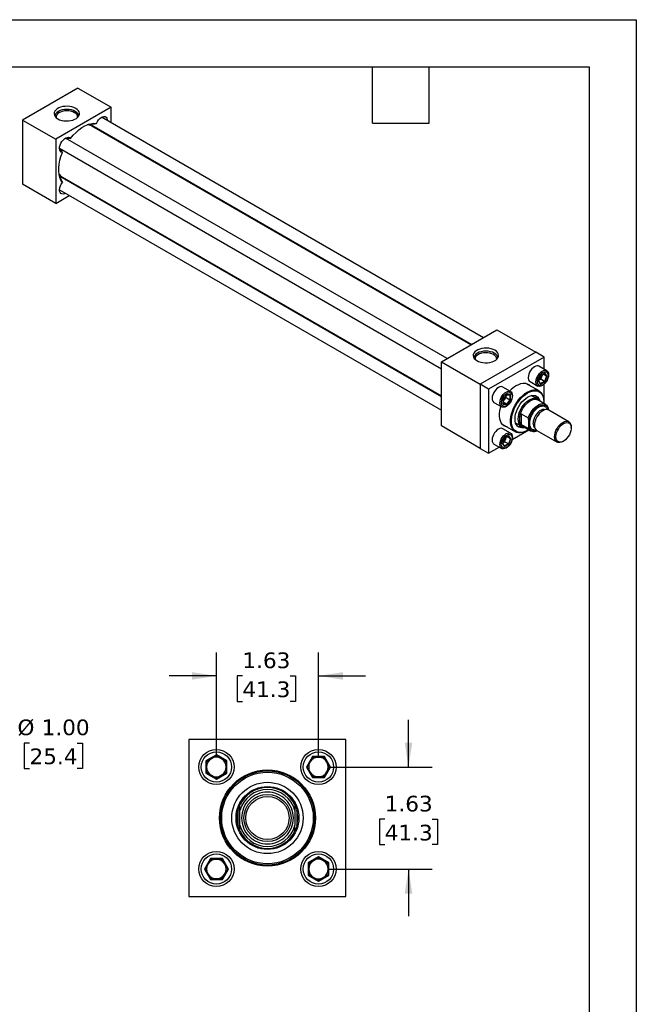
# Model space of a CAD drawing. Header units: inches. Extents: x 0 to 33, y 0 to 25.5.
# Tile 4 of 4: x 23.2 to 33, y 9.8 to 25.5. Entities that reach past the tile are written whole.
import ezdxf

# ---------------------------------------------------------------- set-up
doc = ezdxf.new("R2010")
doc.units = ezdxf.units.IN
doc.header["$LTSCALE"] = 3
doc.header["$MEASUREMENT"] = 0
doc.linetypes.add('SLD-Solid', pattern=[0])
doc.layers.add('DIMENSIONS', color=140, linetype='SLD-Solid', lineweight=25)
doc.layers.add('TEXT', color=140, linetype='SLD-Solid', lineweight=25)
doc.styles.add('SLDTEXTSTYLE0', font='VERDANA.TTF')
doc.dimstyles.new('SLDDIMSTYLE0', dxfattribs={"dimtxt": 0.254883, "dimasz": 0.39, "dimexe": 0, "dimexo": 0.0625, "dimgap": 0.063721, "dimtad": 0, "dimtih": 1, "dimtoh": 1, "dimrnd": 1e-09, "dimzin": 4, "dimdsep": 46, "dimtxsty": 'SLDTEXTSTYLE0', "dimsah": 1, "dimcen": 0.09, "dimadec": 0, "dimazin": 1, "dimtfac": 1, "dimtofl": 0, "dimtmove": 0, "dimatfit": 3, "dimfxl": 0, "dimfrac": 2, "dimtolj": 1, "dimtzin": 12, "dimarcsym": 0})
doc.dimstyles.new('SLDDIMSTYLE2', dxfattribs={"dimtxt": 0.254883, "dimasz": 0.39, "dimexe": 0, "dimexo": 0.0625, "dimgap": 0.063721, "dimtad": 0, "dimtih": 1, "dimtoh": 1, "dimrnd": 1e-09, "dimzin": 12, "dimdsep": 46, "dimtxsty": 'SLDTEXTSTYLE0', "dimsah": 1, "dimcen": 0.09, "dimadec": 0, "dimazin": 3, "dimtfac": 1, "dimtmove": 0, "dimatfit": 0, "dimfxl": 0, "dimfrac": 2, "dimtolj": 1, "dimtzin": 12, "dimarcsym": 0})

# ---------------------------------------------------------------- blocks, each defined once
blk = doc.blocks.new('_D_4')
at = {"layer": 'DIMENSIONS'}
for p, q in [((22.975, 13.978), (22.225, 13.978)), ((22.225, 13.978), (22.225, 13.284)), ((23.338, 13.978), (23.253, 13.978)), ((23.253, 13.978), (23.253, 13.573)), ((24.096, 13.978), (24.181, 13.978)), ((24.181, 13.978), (24.181, 13.573)), ((23.253, 13.573), (23.338, 13.573)), ((24.181, 13.573), (24.096, 13.573)), ((18.532, 13.284), (19.836, 13.284)), ((20.016, 13.284), (20.815, 13.284)), ((20.995, 13.284), (22.6, 13.284)), ((22.225, 13.284), (22.225, 12.284)), ((18.532, 12.284), (20.815, 12.284)), ((20.995, 12.284), (22.6, 12.284))]:
    blk.add_line(p, q, dxfattribs=at)
for points in [[(22.225, 13.284), (22.165, 12.894), (22.285, 12.894)], [(22.225, 12.284), (22.285, 12.674), (22.165, 12.674)]]:
    blk.add_solid(points, dxfattribs=at)
at = {"layer": 'DIMENSIONS', "char_height": 0.25, "attachment_point": 1, "style": 'SLDTEXTSTYLE0'}
for s, insert in [('%%c', (23.146, 14.353)), ('1.00', (23.531, 14.353)), ('25.4', (23.338, 13.891))]:
    blk.add_mtext(s, dxfattribs=dict(at, insert=insert))
blk = doc.blocks.new('_D_6')
at = {"layer": 'DIMENSIONS'}
for p, q in [((26.314, 13.746), (26.314, 15.422)), ((27.939, 13.746), (27.939, 15.422)), ((26.314, 15.047), (25.564, 15.047)), ((26.728, 15.047), (26.643, 15.047)), ((26.643, 15.047), (26.643, 14.642)), ((27.486, 15.047), (27.571, 15.047)), ((27.571, 15.047), (27.571, 14.642)), ((27.939, 15.047), (28.689, 15.047)), ((26.643, 14.642), (26.728, 14.642)), ((27.571, 14.642), (27.486, 14.642))]:
    blk.add_line(p, q, dxfattribs=at)
for points in [[(26.314, 15.047), (25.924, 15.107), (25.924, 14.987)], [(27.939, 15.047), (28.329, 14.987), (28.329, 15.107)]]:
    blk.add_solid(points, dxfattribs=at)
at = {"layer": 'DIMENSIONS', "char_height": 0.25, "attachment_point": 1, "style": 'SLDTEXTSTYLE0'}
for s, insert in [('1.63', (26.728, 15.421)), ('41.3', (26.728, 14.959))]:
    blk.add_mtext(s, dxfattribs=dict(at, insert=insert))
blk = doc.blocks.new('_D_7')
at = {"layer": 'DIMENSIONS'}
for p, q in [((29.373, 13.596), (29.373, 14.346)), ((28.089, 13.596), (29.748, 13.596)), ((28.994, 12.764), (28.909, 12.764)), ((28.909, 12.764), (28.909, 12.359)), ((29.752, 12.764), (29.837, 12.764)), ((29.837, 12.764), (29.837, 12.359)), ((28.909, 12.359), (28.994, 12.359)), ((29.837, 12.359), (29.752, 12.359)), ((28.089, 11.971), (29.748, 11.971)), ((29.373, 11.971), (29.373, 11.221))]:
    blk.add_line(p, q, dxfattribs=at)
for points in [[(29.373, 13.596), (29.433, 13.986), (29.313, 13.986)], [(29.373, 11.971), (29.313, 11.581), (29.433, 11.581)]]:
    blk.add_solid(points, dxfattribs=at)
at = {"layer": 'DIMENSIONS', "char_height": 0.25, "attachment_point": 1, "style": 'SLDTEXTSTYLE0'}
for s, insert in [('1.63', (28.994, 13.138)), ('41.3', (28.994, 12.676))]:
    blk.add_mtext(s, dxfattribs=dict(at, insert=insert))

msp = doc.modelspace()

# ---------------------------------------------------------------- linework, layer by layer
at = {"color": 7, "linetype": 'SLD-Solid'}
for p, q in [((0, 25.5), (33, 25.5)), ((33, 25.5), (33, 0))]:
    msp.add_line(p, q, dxfattribs=at)
for p, q in [((24.108, 24.412), (23.225, 23.902)), ((24.108, 24.412), (24.639, 24.106)), ((24.639, 24.106), (23.755, 23.596)), ((24.639, 23.857), (24.639, 24.106)), ((23.225, 23.902), (23.225, 22.881)), ((23.225, 23.902), (23.755, 23.596)), ((30.566, 20.435), (24.484, 23.946)), ((24.291, 23.829), (24.273, 23.832)), ((24.293, 23.82), (24.291, 23.829)), ((24.331, 23.818), (30.379, 20.327)), ((30.366, 20.32), (24.332, 23.804)), ((24.376, 23.778), (24.373, 23.781)), ((23.755, 23.596), (23.755, 22.575)), ((29.991, 20.104), (23.909, 23.615)), ((24.579, 23.675), (24.583, 23.659)), ((24.639, 23.627), (24.639, 23.641)), ((23.816, 23.452), (29.898, 19.941)), ((23.81, 23.029), (23.822, 23.015)), ((23.822, 23.015), (23.83, 23.018)), ((23.823, 23.013), (23.832, 23.015)), ((29.898, 19.494), (23.85, 22.985)), ((23.863, 22.992), (29.898, 19.508)), ((23.903, 22.967), (23.907, 22.967)), ((23.92, 22.945), (23.903, 22.967)), ((23.755, 22.575), (23.225, 22.881)), ((23.816, 22.789), (29.898, 19.278)), ((24.114, 22.847), (24.098, 22.842)), ((24.158, 22.808), (24.17, 22.815)), ((23.755, 22.575), (23.97, 22.7)), ((29.898, 20.05), (30.782, 20.56)), ((30.782, 20.56), (31.4, 20.203)), ((31.4, 20.203), (30.516, 19.692)), ((31.533, 20.126), (30.649, 19.616)), ((31.533, 20.126), (31.4, 20.203)), ((31.533, 19.931), (31.533, 20.126)), ((29.898, 20.05), (30.516, 19.692)), ((29.898, 19.029), (29.898, 20.05)), ((31.573, 19.908), (31.449, 19.98)), ((31.477, 19.83), (31.443, 19.742)), ((31.445, 19.744), (31.477, 19.829)), ((31.45, 19.757), (31.478, 19.773)), ((31.545, 19.869), (31.477, 19.83)), ((31.477, 19.829), (31.542, 19.866)), ((31.478, 19.773), (31.494, 19.815)), ((31.539, 19.738), (31.478, 19.773)), ((31.494, 19.815), (31.506, 19.845)), ((31.571, 19.821), (31.517, 19.852)), ((31.571, 19.821), (31.539, 19.738)), ((31.54, 19.865), (31.571, 19.821)), ((31.579, 19.821), (31.545, 19.869)), ((31.545, 19.733), (31.579, 19.821)), ((30.516, 19.692), (30.516, 18.672)), ((30.649, 19.616), (30.516, 19.692)), ((30.649, 19.616), (30.649, 18.595)), ((30.998, 19.576), (30.874, 19.648)), ((31.451, 19.586), (31.24, 19.707)), ((31.308, 19.737), (31.432, 19.665)), ((31.443, 19.742), (31.477, 19.694)), ((31.477, 19.7), (31.445, 19.745)), ((31.539, 19.738), (31.476, 19.702)), ((31.477, 19.694), (31.545, 19.733)), ((31.533, 19.385), (31.533, 19.695)), ((30.936, 19.528), (30.878, 19.455)), ((30.878, 19.455), (30.878, 19.377)), ((30.879, 19.455), (30.936, 19.526)), ((30.879, 19.381), (30.879, 19.456)), ((30.9, 19.448), (30.927, 19.482)), ((30.927, 19.482), (30.927, 19.515)), ((30.927, 19.482), (30.988, 19.447)), ((30.935, 19.525), (30.989, 19.52)), ((30.995, 19.523), (30.936, 19.528)), ((30.988, 19.52), (30.988, 19.447)), ((30.995, 19.445), (30.995, 19.523)), ((31.422, 19.458), (31.328, 19.512)), ((30.734, 19.405), (30.858, 19.333)), ((30.878, 19.377), (30.936, 19.372)), ((30.879, 19.422), (30.9, 19.448)), ((30.933, 19.378), (30.879, 19.409)), ((30.933, 19.378), (30.879, 19.383)), ((30.988, 19.447), (30.933, 19.378)), ((30.936, 19.372), (30.995, 19.445)), ((31.555, 19.372), (31.433, 19.443)), ((31.528, 19.406), (31.528, 19.414)), ((31.599, 19.293), (31.599, 19.283)), ((31.146, 19.088), (31.146, 19.187)), ((31.168, 19.222), (31.279, 19.158)), ((31.168, 19.222), (31.168, 19.053)), ((31.925, 19.096), (31.605, 19.28)), ((30.516, 18.672), (29.898, 19.029)), ((30.865, 19.058), (31.076, 18.937)), ((30.998, 18.913), (30.874, 18.985)), ((31.078, 19.079), (31.172, 19.025)), ((31.279, 18.989), (31.168, 19.053)), ((31.191, 19.023), (31.313, 18.953)), ((31.29, 19.02), (31.29, 19.115)), ((31.964, 18.997), (31.964, 19.01)), ((30.902, 18.835), (30.868, 18.747)), ((30.87, 18.749), (30.903, 18.834)), ((30.97, 18.874), (30.902, 18.835)), ((30.903, 18.833), (30.968, 18.871)), ((30.92, 18.819), (30.932, 18.85)), ((30.997, 18.825), (30.943, 18.856)), ((30.997, 18.825), (30.965, 18.743)), ((30.966, 18.87), (30.997, 18.825)), ((31.004, 18.826), (30.97, 18.874)), ((30.97, 18.738), (31.004, 18.826)), ((31.023, 18.811), (31.291, 18.966)), ((31.263, 18.955), (31.27, 18.959)), ((31.417, 18.956), (31.738, 18.771)), ((30.516, 18.672), (30.649, 18.595)), ((30.649, 18.595), (30.818, 18.693)), ((30.734, 18.741), (30.858, 18.67)), ((30.868, 18.747), (30.902, 18.699)), ((30.902, 18.705), (30.871, 18.75)), ((30.875, 18.762), (30.904, 18.778)), ((30.965, 18.743), (30.901, 18.707)), ((30.902, 18.699), (30.97, 18.738)), ((30.904, 18.778), (30.92, 18.819)), ((30.965, 18.743), (30.904, 18.778)), ((31.831, 18.78), (31.842, 18.787)), ((25.877, 14.034), (25.877, 11.534)), ((28.377, 14.034), (25.877, 14.034)), ((28.377, 11.534), (28.377, 14.034)), ((26.314, 13.788), (26.148, 13.692)), ((26.158, 13.686), (26.148, 13.692)), ((26.148, 13.692), (26.148, 13.5)), ((26.158, 13.686), (26.314, 13.777)), ((26.158, 13.506), (26.158, 13.686)), ((26.481, 13.692), (26.314, 13.788)), ((26.314, 13.777), (26.314, 13.788)), ((26.314, 13.777), (26.471, 13.686)), ((26.471, 13.686), (26.481, 13.692)), ((26.471, 13.686), (26.471, 13.506)), ((26.481, 13.5), (26.481, 13.692)), ((27.843, 13.762), (27.747, 13.596)), ((27.759, 13.596), (27.849, 13.752)), ((27.849, 13.752), (27.843, 13.762)), ((28.035, 13.762), (27.843, 13.762)), ((27.849, 13.752), (28.03, 13.752)), ((28.03, 13.752), (28.035, 13.762)), ((28.03, 13.752), (28.12, 13.596)), ((28.131, 13.596), (28.035, 13.762)), ((26.158, 13.506), (26.148, 13.5)), ((26.148, 13.5), (26.314, 13.404)), ((26.314, 13.416), (26.158, 13.506)), ((26.471, 13.506), (26.314, 13.416)), ((26.314, 13.404), (26.481, 13.5)), ((26.481, 13.5), (26.471, 13.506)), ((27.747, 13.596), (27.843, 13.43)), ((27.759, 13.596), (27.747, 13.596)), ((27.849, 13.44), (27.759, 13.596)), ((28.12, 13.596), (28.03, 13.44)), ((28.035, 13.43), (28.131, 13.596)), ((28.12, 13.596), (28.131, 13.596)), ((26.314, 13.416), (26.314, 13.404)), ((27.843, 13.43), (27.849, 13.44)), ((27.843, 13.43), (28.035, 13.43)), ((28.03, 13.44), (27.849, 13.44)), ((28.03, 13.44), (28.035, 13.43)), ((26.658, 12.663), (26.658, 12.904)), ((26.689, 12.667), (26.689, 12.9)), ((27.564, 12.9), (27.564, 12.667)), ((27.596, 12.904), (27.596, 12.663)), ((26.218, 12.137), (26.122, 11.971)), ((26.134, 11.971), (26.224, 12.127)), ((26.224, 12.127), (26.218, 12.137)), ((26.41, 12.137), (26.218, 12.137)), ((26.224, 12.127), (26.405, 12.127)), ((26.41, 12.137), (26.405, 12.127)), ((26.405, 12.127), (26.495, 11.971)), ((26.506, 11.971), (26.41, 12.137)), ((27.939, 12.163), (27.773, 12.067)), ((27.783, 12.061), (27.939, 12.152)), ((27.939, 12.152), (27.939, 12.163)), ((28.106, 12.067), (27.939, 12.163)), ((27.939, 12.152), (28.096, 12.061)), ((26.134, 11.971), (26.122, 11.971)), ((26.122, 11.971), (26.218, 11.805)), ((26.224, 11.815), (26.134, 11.971)), ((26.495, 11.971), (26.405, 11.815)), ((26.41, 11.805), (26.506, 11.971)), ((26.495, 11.971), (26.506, 11.971)), ((27.773, 12.067), (27.773, 11.875)), ((27.773, 12.067), (27.783, 12.061)), ((27.783, 11.881), (27.783, 12.061)), ((28.096, 12.061), (28.106, 12.067)), ((28.096, 12.061), (28.096, 11.881)), ((28.106, 11.875), (28.106, 12.067)), ((26.224, 11.815), (26.218, 11.805)), ((26.218, 11.805), (26.41, 11.805)), ((26.405, 11.815), (26.224, 11.815)), ((26.405, 11.815), (26.41, 11.805)), ((27.783, 11.881), (27.773, 11.875)), ((27.773, 11.875), (27.939, 11.779)), ((27.939, 11.791), (27.783, 11.881)), ((28.096, 11.881), (27.939, 11.791)), ((27.939, 11.779), (28.106, 11.875)), ((27.939, 11.791), (27.939, 11.779)), ((28.096, 11.881), (28.106, 11.875)), ((25.877, 11.534), (28.377, 11.534))]:
    msp.add_line(p, q)
at = {"flags": 128}
for points in [[(24.075, 24.087), (24.046, 24.101), (24.014, 24.111), (23.978, 24.118), (23.941, 24.121), (23.904, 24.12), (23.867, 24.115), (23.833, 24.106), (23.802, 24.094), (23.776, 24.079), (23.755, 24.061), (23.739, 24.041), (23.731, 24.02), (23.729, 23.999), (23.734, 23.977), (23.746, 23.957), (23.764, 23.938), (23.788, 23.921), (23.817, 23.907), (23.85, 23.897), (23.885, 23.89), (23.922, 23.887), (23.96, 23.888), (23.996, 23.893), (24.03, 23.902), (24.061, 23.914), (24.088, 23.929), (24.109, 23.947), (24.124, 23.967), (24.132, 23.988), (24.134, 24.009), (24.129, 24.031), (24.117, 24.051), (24.099, 24.07), (24.075, 24.087)], [(24.066, 24.04), (24.037, 24.054), (24.004, 24.064), (23.969, 24.07), (23.932, 24.072), (23.895, 24.07), (23.859, 24.064), (23.826, 24.054), (23.798, 24.04), (23.774, 24.024), (23.757, 24.005), (23.746, 23.984), (23.742, 23.963), (23.742, 23.962)], [(24.053, 24.019), (24.026, 24.032), (23.995, 24.041), (23.962, 24.047), (23.927, 24.048), (23.893, 24.046), (23.86, 24.039), (23.83, 24.029), (23.804, 24.015), (23.784, 23.999), (23.769, 23.981), (23.761, 23.961), (23.76, 23.941)], [(23.99, 23.609), (24.032, 23.66), (24.078, 23.706), (24.125, 23.747), (24.173, 23.782), (24.221, 23.809), (24.269, 23.83), (24.316, 23.844), (24.361, 23.85), (24.404, 23.848)], [(24.404, 23.848), (24.418, 23.877), (24.436, 23.903), (24.456, 23.926), (24.479, 23.943), (24.501, 23.955), (24.523, 23.959), (24.542, 23.957), (24.558, 23.948), (24.57, 23.932), (24.576, 23.911), (24.578, 23.892)], [(24.296, 23.819), (24.294, 23.827), (24.294, 23.828)], [(24.331, 23.818), (24.321, 23.827), (24.317, 23.833)], [(24.371, 23.795), (24.368, 23.794), (24.356, 23.79)], [(23.861, 23.386), (23.843, 23.392), (23.829, 23.404), (23.82, 23.423), (23.816, 23.446), (23.817, 23.473), (23.824, 23.502), (23.836, 23.531), (23.852, 23.558), (23.871, 23.583), (23.893, 23.603), (23.915, 23.618), (23.937, 23.626), (23.958, 23.627), (23.976, 23.622), (23.99, 23.609)], [(23.861, 22.907), (23.838, 22.944), (23.821, 22.986), (23.809, 23.033), (23.803, 23.085), (23.803, 23.141), (23.809, 23.2), (23.821, 23.261), (23.838, 23.323), (23.861, 23.386)], [(23.91, 22.735), (23.893, 22.727), (23.871, 22.722), (23.852, 22.724), (23.836, 22.734), (23.824, 22.749), (23.817, 22.77), (23.816, 22.795), (23.82, 22.823), (23.829, 22.852), (23.843, 22.881), (23.861, 22.907)], [(23.887, 22.978), (23.888, 22.977), (23.89, 22.963)], [(30.748, 20.234), (30.719, 20.248), (30.687, 20.259), (30.651, 20.266), (30.614, 20.269), (30.577, 20.268), (30.54, 20.263), (30.506, 20.254), (30.475, 20.242), (30.449, 20.226), (30.428, 20.209), (30.413, 20.189), (30.404, 20.168), (30.402, 20.146), (30.408, 20.125), (30.419, 20.104), (30.438, 20.085), (30.462, 20.069), (30.49, 20.055), (30.523, 20.045), (30.558, 20.038), (30.596, 20.035), (30.633, 20.036), (30.669, 20.041), (30.704, 20.049), (30.734, 20.062), (30.761, 20.077), (30.782, 20.095), (30.797, 20.114), (30.806, 20.135), (30.807, 20.157), (30.802, 20.178), (30.79, 20.199), (30.772, 20.218), (30.748, 20.234)], [(30.739, 20.188), (30.71, 20.202), (30.677, 20.212), (30.642, 20.218), (30.605, 20.22), (30.568, 20.218), (30.532, 20.212), (30.5, 20.202), (30.471, 20.188), (30.447, 20.172), (30.43, 20.153), (30.419, 20.132), (30.416, 20.111), (30.416, 20.11)], [(30.726, 20.167), (30.699, 20.179), (30.669, 20.189), (30.635, 20.194), (30.601, 20.196), (30.566, 20.193), (30.533, 20.187), (30.503, 20.176), (30.477, 20.163), (30.457, 20.147), (30.442, 20.129), (30.434, 20.109), (30.433, 20.089)], [(31.449, 19.98), (31.44, 19.984), (31.421, 19.986), (31.4, 19.983), (31.378, 19.973), (31.356, 19.957), (31.335, 19.937), (31.316, 19.912), (31.301, 19.885), (31.289, 19.856), (31.281, 19.828), (31.279, 19.801)], [(31.403, 19.729), (31.406, 19.756), (31.413, 19.784), (31.425, 19.813), (31.441, 19.84), (31.46, 19.865), (31.481, 19.885), (31.503, 19.901), (31.525, 19.911), (31.546, 19.915), (31.565, 19.912), (31.58, 19.903), (31.592, 19.888), (31.6, 19.868), (31.602, 19.844), (31.6, 19.817), (31.592, 19.788), (31.58, 19.76), (31.565, 19.732), (31.546, 19.708), (31.525, 19.687), (31.503, 19.672), (31.481, 19.662), (31.46, 19.658), (31.441, 19.661), (31.425, 19.67), (31.413, 19.685), (31.406, 19.705), (31.403, 19.729)], [(31.596, 19.831), (31.594, 19.806), (31.586, 19.779), (31.575, 19.753), (31.559, 19.729), (31.541, 19.707), (31.521, 19.69), (31.501, 19.678), (31.481, 19.672), (31.462, 19.673), (31.447, 19.68), (31.435, 19.692), (31.428, 19.71), (31.426, 19.732), (31.428, 19.757), (31.435, 19.784), (31.447, 19.81), (31.462, 19.835), (31.481, 19.856), (31.501, 19.873), (31.521, 19.885), (31.541, 19.891), (31.559, 19.891), (31.575, 19.884), (31.586, 19.871), (31.594, 19.853), (31.596, 19.831)], [(30.874, 19.648), (30.866, 19.652), (30.847, 19.655), (30.826, 19.651), (30.804, 19.641), (30.782, 19.626), (30.761, 19.605), (30.742, 19.58), (30.726, 19.553), (30.714, 19.525), (30.707, 19.496), (30.704, 19.469), (30.707, 19.445), (30.714, 19.425), (30.726, 19.41), (30.734, 19.405)], [(31.091, 19.673), (31.128, 19.691), (31.164, 19.704), (31.199, 19.709), (31.232, 19.709), (31.262, 19.701), (31.289, 19.688), (31.312, 19.668), (31.317, 19.663)], [(30.928, 19.34), (30.906, 19.33), (30.885, 19.326), (30.866, 19.329), (30.85, 19.338), (30.839, 19.353), (30.831, 19.373), (30.829, 19.397), (30.831, 19.424), (30.839, 19.453), (30.85, 19.481), (30.866, 19.509), (30.885, 19.533), (30.906, 19.554), (30.928, 19.569), (30.95, 19.579), (30.971, 19.583), (30.99, 19.58), (31.006, 19.571), (31.018, 19.556), (31.025, 19.536), (31.028, 19.512), (31.025, 19.485), (31.018, 19.457), (31.006, 19.428), (30.99, 19.401), (30.971, 19.376), (30.95, 19.356), (30.928, 19.34)], [(30.936, 19.548), (30.957, 19.557), (30.976, 19.56), (30.993, 19.556), (31.006, 19.546), (31.016, 19.531), (31.021, 19.511), (31.021, 19.487), (31.016, 19.461), (31.006, 19.435), (30.993, 19.409), (30.976, 19.386), (30.957, 19.366), (30.936, 19.352), (30.916, 19.343), (30.897, 19.34), (30.88, 19.344), (30.866, 19.354), (30.857, 19.369), (30.852, 19.389), (30.852, 19.413), (30.857, 19.439), (30.866, 19.465), (30.88, 19.491), (30.897, 19.514), (30.916, 19.534), (30.936, 19.548)], [(31.263, 18.955), (31.227, 18.937), (31.192, 18.925), (31.158, 18.92), (31.126, 18.92), (31.096, 18.927), (31.07, 18.941), (31.047, 18.96), (31.028, 18.985), (31.014, 19.015), (31.004, 19.049), (30.999, 19.088), (30.999, 19.129), (31.004, 19.174), (31.014, 19.22), (31.028, 19.266), (31.047, 19.313), (31.07, 19.358), (31.096, 19.402), (31.126, 19.443), (31.158, 19.481), (31.192, 19.515), (31.227, 19.544), (31.263, 19.567), (31.299, 19.585), (31.335, 19.597), (31.369, 19.603), (31.401, 19.602), (31.43, 19.595), (31.457, 19.582), (31.48, 19.563), (31.498, 19.538), (31.513, 19.508), (31.523, 19.473), (31.528, 19.435), (31.528, 19.414)], [(31.286, 18.969), (31.252, 18.95), (31.217, 18.935), (31.182, 18.926), (31.149, 18.924), (31.119, 18.929), (31.091, 18.939), (31.067, 18.956), (31.047, 18.979), (31.031, 19.008), (31.02, 19.041), (31.014, 19.078), (31.013, 19.119), (31.016, 19.162), (31.025, 19.208), (31.038, 19.254), (31.056, 19.3), (31.079, 19.346), (31.104, 19.39), (31.134, 19.431), (31.165, 19.469), (31.199, 19.502), (31.234, 19.531), (31.27, 19.555), (31.27, 19.555)], [(31.223, 19.005), (31.208, 19.001), (31.179, 18.998), (31.152, 19.002), (31.128, 19.011), (31.108, 19.027), (31.091, 19.049), (31.079, 19.075), (31.072, 19.107), (31.07, 19.141), (31.072, 19.179), (31.079, 19.219), (31.091, 19.259), (31.108, 19.3), (31.128, 19.339), (31.152, 19.377), (31.179, 19.411), (31.208, 19.442), (31.239, 19.468), (31.27, 19.489), (31.302, 19.504), (31.332, 19.513), (31.361, 19.516), (31.388, 19.513), (31.412, 19.503), (31.433, 19.487), (31.449, 19.466), (31.461, 19.439), (31.465, 19.424)], [(31.12, 19.14), (31.122, 19.176), (31.13, 19.214), (31.142, 19.252), (31.159, 19.291), (31.18, 19.328), (31.204, 19.362), (31.231, 19.393), (31.259, 19.42), (31.289, 19.442), (31.319, 19.457), (31.348, 19.467), (31.376, 19.47), (31.402, 19.467), (31.424, 19.457), (31.443, 19.441), (31.449, 19.433)], [(31.146, 19.187), (31.156, 19.225), (31.171, 19.264), (31.19, 19.302), (31.213, 19.337), (31.239, 19.37), (31.267, 19.398), (31.297, 19.421), (31.327, 19.439), (31.357, 19.45), (31.385, 19.454), (31.411, 19.451), (31.433, 19.443)], [(31.27, 19.555), (31.306, 19.573), (31.341, 19.584), (31.375, 19.59), (31.407, 19.589), (31.436, 19.581), (31.462, 19.567), (31.484, 19.547), (31.502, 19.522), (31.516, 19.491), (31.524, 19.455), (31.528, 19.416), (31.528, 19.388)], [(31.407, 19.467), (31.404, 19.495), (31.403, 19.505)], [(30.942, 19.014), (30.92, 19.02), (30.893, 19.033), (30.87, 19.053), (30.851, 19.078), (30.836, 19.109), (30.826, 19.144), (30.821, 19.184), (30.821, 19.226), (30.826, 19.271), (30.836, 19.318), (30.843, 19.341)], [(31.279, 19.158), (31.294, 19.196), (31.313, 19.234), (31.336, 19.269), (31.362, 19.301), (31.39, 19.328), (31.419, 19.351), (31.448, 19.368), (31.478, 19.379), (31.506, 19.384), (31.531, 19.381), (31.554, 19.373), (31.573, 19.358), (31.588, 19.337)], [(31.29, 19.115), (31.299, 19.151), (31.313, 19.187), (31.331, 19.222), (31.353, 19.255), (31.377, 19.285), (31.403, 19.311), (31.431, 19.333), (31.459, 19.349), (31.486, 19.359), (31.512, 19.363), (31.537, 19.361), (31.558, 19.352), (31.576, 19.338), (31.59, 19.318), (31.599, 19.293)], [(31.208, 19.014), (31.204, 19.015), (31.18, 19.021), (31.159, 19.034), (31.142, 19.053), (31.13, 19.078), (31.122, 19.107), (31.12, 19.14)], [(31.55, 19.287), (31.532, 19.291), (31.509, 19.29), (31.485, 19.282), (31.461, 19.268), (31.437, 19.248), (31.414, 19.224), (31.394, 19.196), (31.378, 19.165), (31.366, 19.133), (31.358, 19.102), (31.356, 19.072)], [(31.605, 19.28), (31.585, 19.288), (31.562, 19.289), (31.537, 19.283), (31.511, 19.271), (31.485, 19.253), (31.46, 19.23), (31.437, 19.203), (31.417, 19.172), (31.401, 19.14), (31.389, 19.106), (31.381, 19.073), (31.379, 19.042)], [(30.874, 18.985), (30.866, 18.989), (30.847, 18.991), (30.826, 18.988), (30.804, 18.978), (30.782, 18.962), (30.761, 18.942), (30.742, 18.917), (30.726, 18.89), (30.714, 18.861), (30.707, 18.833), (30.704, 18.806), (30.707, 18.782), (30.714, 18.762), (30.726, 18.747), (30.734, 18.741)], [(31.122, 19.018), (31.131, 19.022), (31.157, 19.034)], [(31.699, 18.857), (31.701, 18.888), (31.709, 18.921), (31.721, 18.955), (31.738, 18.987), (31.758, 19.018), (31.781, 19.045), (31.805, 19.068), (31.831, 19.086), (31.857, 19.098), (31.882, 19.104), (31.905, 19.103), (31.925, 19.096), (31.942, 19.082), (31.954, 19.063), (31.961, 19.038), (31.964, 19.01), (31.964, 19.01)], [(31.721, 18.857), (31.723, 18.886), (31.731, 18.918), (31.743, 18.949), (31.759, 18.98), (31.778, 19.009), (31.8, 19.034), (31.824, 19.055), (31.849, 19.071), (31.873, 19.08), (31.896, 19.084), (31.917, 19.081), (31.935, 19.072), (31.949, 19.056), (31.958, 19.036), (31.963, 19.011), (31.963, 18.982), (31.958, 18.952), (31.949, 18.92), (31.935, 18.889), (31.917, 18.859), (31.896, 18.832), (31.873, 18.809), (31.849, 18.79), (31.824, 18.778), (31.8, 18.771), (31.778, 18.771), (31.759, 18.777), (31.743, 18.789), (31.731, 18.807), (31.723, 18.83), (31.721, 18.857)], [(31.028, 18.849), (31.025, 18.822), (31.018, 18.793), (31.006, 18.765), (30.99, 18.737), (30.971, 18.713), (30.95, 18.692), (30.928, 18.677), (30.906, 18.667), (30.885, 18.663), (30.866, 18.666), (30.85, 18.675), (30.839, 18.69), (30.831, 18.71), (30.829, 18.734), (30.831, 18.761), (30.839, 18.789), (30.85, 18.818), (30.866, 18.845), (30.885, 18.87), (30.906, 18.89), (30.928, 18.906), (30.95, 18.916), (30.971, 18.919), (30.99, 18.917), (31.006, 18.908), (31.018, 18.893), (31.025, 18.873), (31.028, 18.849)], [(30.851, 18.737), (30.854, 18.762), (30.861, 18.789), (30.873, 18.815), (30.888, 18.84), (30.906, 18.861), (30.926, 18.878), (30.947, 18.89), (30.967, 18.896), (30.985, 18.895), (31, 18.889), (31.012, 18.876), (31.019, 18.858), (31.022, 18.836), (31.019, 18.811), (31.012, 18.784), (31, 18.758), (30.985, 18.734), (30.967, 18.712), (30.947, 18.695), (30.926, 18.683), (30.906, 18.677), (30.888, 18.678), (30.873, 18.684), (30.861, 18.697), (30.854, 18.715), (30.851, 18.737)], [(31.831, 18.78), (31.831, 18.78), (31.805, 18.768), (31.781, 18.763), (31.758, 18.763), (31.738, 18.771), (31.721, 18.785), (31.709, 18.804), (31.701, 18.828), (31.699, 18.857)]]:
    msp.add_lwpolyline(points, dxfattribs=at)
for centre, radius in [((26.314, 13.596), 0.281), ((26.314, 13.596), 0.241), ((27.939, 13.596), 0.281), ((27.939, 13.596), 0.241), ((27.127, 12.784), 0.765), ((27.127, 12.784), 0.75), ((27.127, 12.784), 0.729), ((27.127, 12.784), 0.568), ((27.127, 12.784), 0.501), ((27.127, 12.784), 0.5), ((27.127, 12.784), 0.375), ((27.127, 12.784), 0.344), ((26.314, 11.971), 0.281), ((27.939, 11.971), 0.281), ((26.314, 11.971), 0.241), ((27.939, 11.971), 0.241)]:
    msp.add_circle(centre, radius)
for centre, radius, start, end in [((24.021, 23.944), 0.0818, 358.401, 67.0468), ((24.028, 23.955), 0.093, 4.2216, 66.3757), ((24.249, 23.658), 0.168, 60.4467, 87.409), ((23.947, 23.135), 0.166, 212.4547, 239.7004), ((23.833, 22.955), 0.0351, 60.9001, 95.4182), ((30.695, 20.091), 0.0818, 358.401, 67.0468), ((30.702, 20.103), 0.093, 4.2216, 66.3757), ((31.348, 19.793), 0.0691, 173.6038, 235.084), ((31.38, 19.857), 0.122, 304.7235, 339.6292), ((31.375, 19.86), 0.124, 308.5578, 350.5366), ((31.395, 19.854), 0.107, 338.2315, 353.6851), ((31.331, 19.269), 0.47, 120.7448, 137.6658), ((30.8, 19.529), 0.124, 309.4324, 351.4829), ((30.806, 19.525), 0.122, 320.3713, 355.2784), ((31.316, 19.417), 0.123, 14.6852, 48.6919), ((30.816, 19.514), 0.107, 306.3207, 321.7682), ((31.367, 19.137), 0.226, 167.446, 192.554), ((31.155, 19.137), 0.123, 251.3122, 285.3215), ((31.242, 19.107), 0.0976, 190.9013, 238.4249), ((31.364, 19.04), 0.0992, 211.1753, 302.0325), ((31.377, 19.038), 0.089, 192.0955, 294.883), ((31.44, 19.064), 0.0853, 174.5618, 228.8675), ((31.468, 19.03), 0.0899, 172.7442, 235.9436), ((30.8, 18.865), 0.124, 308.4779, 350.6165), ((30.821, 18.859), 0.107, 338.2315, 353.6851), ((30.806, 18.862), 0.122, 304.7235, 339.6292), ((26.314, 13.596), 0.156, 120, 180), ((26.314, 13.596), 0.156, 60, 120), ((26.314, 13.596), 0.156, 0, 60), ((27.939, 13.596), 0.156, 150, 210), ((27.939, 13.596), 0.156, 90, 150), ((27.939, 13.596), 0.156, 30, 90), ((27.939, 13.596), 0.156, 330, 30), ((26.314, 13.596), 0.156, 180, 240), ((26.314, 13.596), 0.156, 300, 0), ((27.939, 13.596), 0.156, 210, 270), ((27.939, 13.596), 0.156, 270, 330), ((26.314, 13.596), 0.156, 240, 300), ((27.127, 12.784), 0.484, 25.321, 154.679), ((27.127, 12.784), 0.453, 14.9132, 165.0868), ((27.127, 12.784), 0.484, 165.579, 194.421), ((27.127, 12.784), 0.484, 345.579, 14.421), ((27.127, 12.784), 0.453, 194.9132, 345.0868), ((27.127, 12.784), 0.484, 205.321, 334.679), ((26.314, 11.971), 0.156, 90, 150), ((26.314, 11.971), 0.156, 30, 90), ((27.939, 11.971), 0.156, 120, 180), ((27.939, 11.971), 0.156, 60, 120), ((27.939, 11.971), 0.156, 360, 60), ((26.314, 11.971), 0.156, 150, 210), ((26.314, 11.971), 0.156, 330, 30), ((27.939, 11.971), 0.156, 180, 240), ((27.939, 11.971), 0.156, 300, 360), ((26.314, 11.971), 0.156, 210, 270), ((26.314, 11.971), 0.156, 270, 330), ((27.939, 11.971), 0.156, 240, 300)]:
    msp.add_arc(centre, radius, start, end)
for centre, major_axis, ratio, start_param, end_param in [((31.473, 19.832), (0.00401, -0.00344), 0.218443, 0.076768, 0.708711), ((31.541, 19.871), (0.00123, 0.00558), 0.697888, 3.709727, 4.495206), ((31.575, 19.823), (0.00539, 0.00066), 0.565682, 3.786495, 5.357291), ((31.439, 19.745), (0.00539, 0.00066), 0.565682, 5.357291, 5.989234), ((31.473, 19.696), (0.00123, 0.00558), 0.697888, 4.495206, 5.715051), ((31.541, 19.735), (0.00401, -0.00344), 0.218443, 0.708711, 2.279507), ((30.874, 19.457), (0.00499, -0.00176), 0.218312, 5.574505, 6.206468), ((30.933, 19.53), (-0.00212, 0.00499), 0.565758, 3.435631, 4.067595), ((30.992, 19.525), (0.00421, 0.00385), 0.697875, 3.709669, 4.92971), ((30.874, 19.379), (0.00421, 0.00385), 0.697875, 4.92971, 5.715109), ((30.933, 19.374), (-0.00212, 0.00499), 0.565758, 4.067595, 5.638391), ((30.992, 19.447), (0.00499, -0.00176), 0.218312, 4.003708, 5.574505), ((30.899, 18.837), (0.00401, -0.00344), 0.218443, 0.076768, 0.708711), ((30.967, 18.876), (0.00123, 0.00558), 0.697888, 3.709727, 4.495206), ((31.001, 18.828), (0.00539, 0.00066), 0.565682, 3.786495, 5.357291), ((30.865, 18.749), (0.00539, 0.00066), 0.565682, 5.357291, 5.989234), ((30.899, 18.701), (0.00123, 0.00558), 0.697888, 4.495206, 5.715051), ((30.967, 18.74), (0.00401, -0.00344), 0.218443, 0.708711, 2.279507)]:
    msp.add_ellipse(centre, major_axis=major_axis, ratio=ratio, start_param=start_param, end_param=end_param)
for points, knots in [([(24.291, 23.829), (24.299, 23.831), (24.306, 23.832), (24.323, 23.836), (24.332, 23.838), (24.351, 23.841), (24.361, 23.842), (24.382, 23.845), (24.393, 23.847), (24.404, 23.848)], [0, 0, 0, 0, 0.25, 0.25, 0.5, 0.5, 0.75, 0.75, 1, 1, 1, 1]), ([(24.373, 23.781), (24.382, 23.78), (24.391, 23.779), (24.4, 23.778), (24.401, 23.778)], [0, 0, 0, 0, 0.989374, 1, 1, 1, 1]), ([(23.92, 23.608), (23.926, 23.61), (23.943, 23.614), (23.966, 23.614), (23.982, 23.61), (23.99, 23.609)], [0, 0, 0, 0, 0.2132202, 0.6456683, 1, 1, 1, 1]), ([(23.826, 23.446), (23.83, 23.433), (23.835, 23.422), (23.847, 23.402), (23.854, 23.393), (23.861, 23.386)], [0, 0, 0, 0, 0.5, 0.5, 1, 1, 1, 1]), ([(23.822, 23.015), (23.823, 23.007), (23.826, 23), (23.831, 22.983), (23.834, 22.974), (23.844, 22.947), (23.852, 22.928), (23.861, 22.907)], [0, 0, 0, 0, 0.25, 0.25, 0.5, 0.5, 1, 1, 1, 1]), ([(31.583, 19.286), (31.582, 19.289), (31.579, 19.303), (31.567, 19.32), (31.548, 19.336), (31.525, 19.345), (31.499, 19.345), (31.472, 19.338), (31.445, 19.326), (31.417, 19.307), (31.39, 19.282), (31.364, 19.252), (31.341, 19.216), (31.322, 19.179), (31.309, 19.141), (31.3, 19.105), (31.299, 19.083), (31.299, 19.072)], [0, 0, 0, 0, 0.02774, 0.098798, 0.171364, 0.24393, 0.314988, 0.383209, 0.447576, 0.511942, 0.580164, 0.651222, 0.723788, 0.796354, 0.867412, 0.935634, 1, 1, 1, 1]), ([(31.146, 19.187), (31.147, 19.19), (31.148, 19.194), (31.15, 19.202), (31.152, 19.205), (31.155, 19.212), (31.157, 19.216), (31.161, 19.22), (31.162, 19.221), (31.165, 19.223), (31.167, 19.223), (31.168, 19.222)], [0, 0, 0, 0, 0.25, 0.25, 0.5, 0.5, 0.75, 0.75, 0.875, 0.875, 1, 1, 1, 1]), ([(31.168, 19.053), (31.167, 19.054), (31.165, 19.055), (31.162, 19.058), (31.161, 19.06), (31.157, 19.064), (31.155, 19.067), (31.152, 19.073), (31.15, 19.076), (31.148, 19.082), (31.147, 19.085), (31.146, 19.088)], [0, 0, 0, 0, 0.125, 0.125, 0.25, 0.25, 0.5, 0.5, 0.75, 0.75, 1, 1, 1, 1]), ([(31.299, 19.072), (31.299, 19.062), (31.3, 19.042), (31.309, 19.015), (31.322, 18.993), (31.341, 18.977), (31.364, 18.969), (31.385, 18.967), (31.399, 18.971), (31.403, 18.972)], [0, 0, 0, 0, 0.143085, 0.29474, 0.452701, 0.614014, 0.775326, 0.933287, 1, 1, 1, 1]), ([(27.539, 12.784), (27.539, 12.893), (27.495, 12.998), (27.341, 13.152), (27.236, 13.196), (27.018, 13.196), (26.913, 13.152), (26.758, 12.998), (26.715, 12.893), (26.715, 12.784)], [0, 0, 0, 0, 0.25, 0.25, 0.5, 0.5, 0.75, 0.75, 1, 1, 1, 1]), ([(26.658, 12.904), (26.66, 12.913), (26.663, 12.921), (26.668, 12.937), (26.671, 12.945), (26.676, 12.961), (26.68, 12.969), (26.684, 12.98), (26.686, 12.983), (26.688, 12.989), (26.689, 12.991), (26.689, 12.991)], [0, 0, 0, 0, 0.25, 0.25, 0.5, 0.5, 0.75, 0.75, 0.875, 0.875, 1, 1, 1, 1]), ([(27.564, 12.991), (27.564, 12.991), (27.565, 12.989), (27.568, 12.983), (27.569, 12.98), (27.574, 12.969), (27.577, 12.961), (27.583, 12.945), (27.586, 12.937), (27.591, 12.921), (27.593, 12.913), (27.596, 12.904)], [0, 0, 0, 0, 0.125, 0.125, 0.25, 0.25, 0.5, 0.5, 0.75, 0.75, 1, 1, 1, 1]), ([(26.715, 12.784), (26.715, 12.674), (26.758, 12.57), (26.913, 12.415), (27.018, 12.372), (27.236, 12.372), (27.341, 12.415), (27.495, 12.57), (27.539, 12.674), (27.539, 12.784)], [0, 0, 0, 0, 0.25, 0.25, 0.5, 0.5, 0.75, 0.75, 1, 1, 1, 1]), ([(26.689, 12.577), (26.689, 12.577), (26.688, 12.579), (26.686, 12.584), (26.684, 12.588), (26.68, 12.598), (26.676, 12.606), (26.671, 12.622), (26.668, 12.63), (26.663, 12.646), (26.66, 12.655), (26.658, 12.663)], [0, 0, 0, 0, 0.125, 0.125, 0.25, 0.25, 0.5, 0.5, 0.75, 0.75, 1, 1, 1, 1]), ([(27.596, 12.663), (27.593, 12.655), (27.591, 12.646), (27.586, 12.63), (27.583, 12.622), (27.577, 12.606), (27.574, 12.598), (27.569, 12.588), (27.568, 12.584), (27.565, 12.579), (27.564, 12.577), (27.564, 12.577)], [0, 0, 0, 0, 0.25, 0.25, 0.5, 0.5, 0.75, 0.75, 0.875, 0.875, 1, 1, 1, 1])]:
    msp.add_open_spline(points, degree=3, knots=knots)
for points in [[(31.588, 19.337), (31.593, 19.322), (31.597, 19.308), (31.599, 19.293)], [(31.29, 19.115), (31.287, 19.129), (31.283, 19.143), (31.279, 19.158)], [(31.279, 18.989), (31.283, 18.998), (31.287, 19.009), (31.29, 19.02)], [(26.689, 12.9), (26.689, 12.931), (26.689, 12.961), (26.689, 12.991)], [(27.564, 12.991), (27.564, 12.961), (27.564, 12.931), (27.564, 12.9)], [(26.689, 12.577), (26.689, 12.606), (26.689, 12.636), (26.689, 12.667)], [(27.564, 12.577), (27.564, 12.606), (27.564, 12.636), (27.564, 12.667)]]:
    msp.add_open_spline(points, degree=3)
at = {"layer": 'TEXT'}
for p, q in [((0.75, 24.75), (32.25, 24.75)), ((28.8, 23.85), (28.8, 24.75)), ((29.7, 23.85), (29.7, 24.75)), ((32.25, 24.75), (32.25, 0.75)), ((28.8, 23.85), (29.7, 23.85))]:
    msp.add_line(p, q, dxfattribs=at)

# ---------------------------------------------------------------- dimensions: what is measured, and where the dimension line sits
at = {"layer": 'DIMENSIONS'}
for base, p1, p2, angle, picture, middle in [((27.939335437, 15.046908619), (26.314335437, 13.596144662), (27.939335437, 13.596144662), 0, '_D_6', (27.10679872, 15.046908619)), ((29.372982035, 11.971144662), (27.939335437, 13.596144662), (27.939335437, 11.971144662), 90, '_D_7', (29.372982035, 12.763813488))]:
    dim = msp.add_linear_dim(base=base, p1=p1, p2=p2, angle=angle, dimstyle='SLDDIMSTYLE2', dxfattribs=at)
    dim.commit()
    dim.dimension.update_dxf_attribs({"geometry": picture, "text_midpoint": middle, "dimtype": 160})
dim = msp.add_linear_dim(base=(22.225, 12.284), p1=(18.382, 13.284), p2=(18.382, 12.284), angle=90, text='%%c<>', dimstyle='SLDDIMSTYLE0', dxfattribs=at)
dim.commit()
dim.dimension.update_dxf_attribs({"geometry": '_D_4', "text_midpoint": (22.225, 13.978), "dimtype": 160})

doc.saveas('drawing.dxf')
